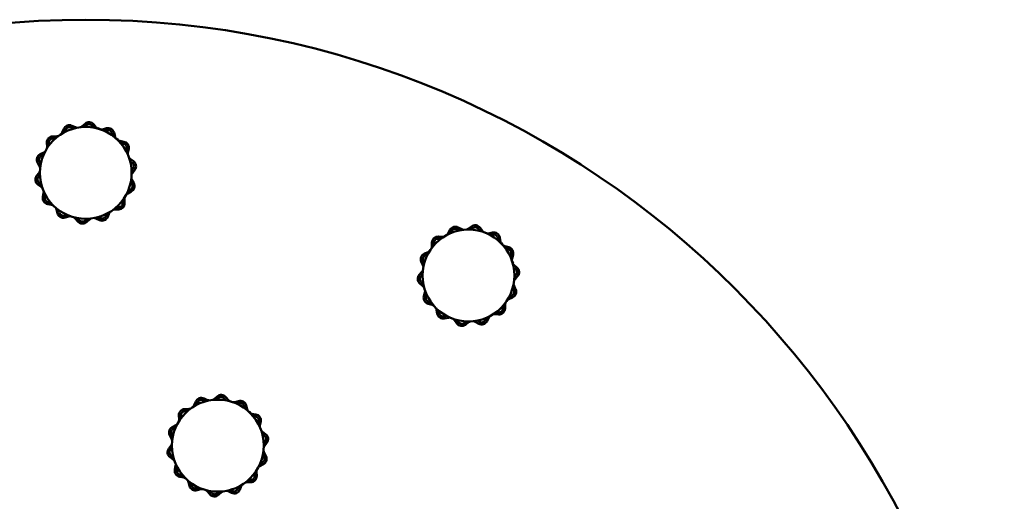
# Model space of a CAD drawing. Header units: millimetres. Extents: x 895 to 3556, y 117 to 2913.
# Tile 5 of 13: x 1312 to 1795, y 781 to 1017. Entities that reach past the tile are written whole.
import ezdxf

# ---------------------------------------------------------------- set-up
doc = ezdxf.new("R2010")
doc.units = ezdxf.units.MM
doc.header["$LTSCALE"] = 10
doc.layers.add('Widoczne (ISO)', color=7, linetype='Continuous', lineweight=50)

msp = doc.modelspace()

# ---------------------------------------------------------------- linework, layer by layer
at = {"layer": 'Widoczne (ISO)'}
for p, q in [((1338, 965.24), (1339.76, 964.45)), ((1342.97, 964.93), (1344.43, 966.21)), ((1345.09, 965.46), (1344.12, 964.61)), ((1348.77, 964.26), (1347.94, 965.25)), ((1348.7, 965.89), (1349.95, 964.41)), ((1328.64, 960.01), (1330.57, 960.07)), ((1333.25, 961.89), (1334.01, 963.68)), ((1334.93, 963.29), (1334.43, 962.1)), ((1338.76, 963.8), (1337.59, 964.33)), ((1350.62, 963.84), (1350.75, 964.06)), ((1350.77, 964.09), (1350.75, 964.06)), ((1350.77, 964.09), (1351.82, 963.49)), ((1353.05, 963.45), (1354.91, 963.97)), ((1355.18, 963.01), (1353.94, 962.66)), ((1357.98, 960.34), (1357.66, 961.58)), ((1358.63, 961.83), (1359.11, 959.96)), ((1325.81, 954.94), (1325.72, 956.87)), ((1326.72, 956.92), (1326.78, 955.63)), ((1329.95, 959.05), (1328.66, 959.01)), ((1359.75, 958.91), (1360.8, 958.3)), ((1360.79, 958.27), (1360.66, 958.05)), ((1360.79, 958.27), (1360.8, 958.3)), ((1361.49, 957.75), (1363.39, 957.41)), ((1363.22, 956.42), (1361.95, 956.65)), ((1322.47, 951.24), (1324.19, 952.13)), ((1324.07, 950.94), (1322.93, 950.35)), ((1364.57, 952.8), (1364.83, 954.06)), ((1365.81, 953.87), (1365.43, 951.97)), ((1322.13, 945.44), (1321.21, 947.14)), ((1322.09, 947.62), (1322.7, 946.49)), ((1322.78, 947.91), (1322.74, 947.91)), ((1322.74, 946.69), (1322.74, 947.91)), ((1322.78, 947.91), (1323.03, 947.91)), ((1367.6, 947.01), (1366.55, 947.76)), ((1366.61, 948.95), (1368.18, 947.82)), ((1320.72, 940.66), (1321.89, 942.21)), ((1322.3, 941.09), (1321.52, 940.06)), ((1367.25, 943.15), (1368.02, 944.18)), ((1368.82, 943.58), (1367.66, 942.03)), ((1322.93, 935.29), (1321.36, 936.42)), ((1321.95, 937.23), (1322.99, 936.48)), ((1322.74, 936.66), (1322.74, 937.54)), ((1367.46, 936.62), (1366.84, 937.75)), ((1367.41, 938.79), (1368.34, 937.09)), ((1323.74, 930.37), (1324.12, 932.27)), ((1324.97, 931.44), (1324.72, 930.18)), ((1367.07, 933), (1365.35, 932.11)), ((1365.47, 933.3), (1366.61, 933.89)), ((1328.06, 926.49), (1326.15, 926.83)), ((1326.33, 927.81), (1327.59, 927.59)), ((1360.66, 926.19), (1360.79, 925.97)), ((1362.82, 927.32), (1362.76, 928.61)), ((1363.73, 929.3), (1363.82, 927.37)), ((1330.92, 922.41), (1330.44, 924.28)), ((1331.56, 923.9), (1331.88, 922.66)), ((1334.36, 921.23), (1335.6, 921.57)), ((1354.61, 920.95), (1355.12, 922.14)), ((1356.29, 922.34), (1355.54, 920.56)), ((1360.91, 924.22), (1358.97, 924.17)), ((1359.59, 925.19), (1360.88, 925.22)), ((1360.8, 925.94), (1359.75, 925.33)), ((1360.8, 925.94), (1360.79, 925.97)), ((1336.49, 920.78), (1334.63, 920.26)), ((1340.84, 918.35), (1339.59, 919.83)), ((1340.78, 919.98), (1341.61, 918.99)), ((1344.46, 918.78), (1345.42, 919.63)), ((1346.57, 919.31), (1345.12, 918.03)), ((1351.54, 919), (1349.78, 919.79)), ((1350.78, 920.44), (1351.95, 919.91)), ((1351.82, 920.75), (1351.06, 920.31)), ((1522.26, 912.46), (1523.15, 914.18)), ((1524.04, 913.72), (1523.45, 912.58)), ((1527.9, 913.95), (1526.77, 914.56)), ((1527.25, 915.44), (1528.95, 914.52)), ((1532.18, 914.76), (1533.73, 915.93)), ((1534.33, 915.13), (1533.3, 914.36)), ((1537.91, 913.66), (1537.16, 914.7)), ((1537.97, 915.29), (1539.1, 913.72)), ((1542.12, 912.53), (1544.02, 912.91)), ((1544.22, 911.93), (1542.95, 911.68)), ((1514.33, 906.08), (1514.38, 908.01)), ((1515.38, 907.99), (1515.34, 906.7)), ((1515.48, 906.86), (1516.09, 907.91)), ((1516.12, 907.89), (1516.09, 907.91)), ((1516.12, 907.89), (1516.34, 907.77)), ((1518.76, 909.87), (1517.47, 909.93)), ((1517.52, 910.93), (1519.45, 910.84)), ((1546.8, 909.06), (1546.58, 910.32)), ((1547.56, 910.5), (1547.9, 908.6)), ((1548.2, 907.77), (1548.42, 907.89)), ((1548.45, 907.91), (1548.42, 907.89)), ((1548.45, 907.91), (1549.06, 906.86)), ((1510.72, 902.64), (1512.5, 903.4)), ((1512.29, 902.22), (1511.11, 901.72)), ((1550.11, 906.22), (1551.98, 905.73)), ((1551.73, 904.77), (1550.49, 905.09)), ((1552.82, 901.05), (1553.16, 902.29)), ((1554.13, 902.02), (1553.61, 900.16)), ((1509.94, 896.89), (1509.15, 898.65)), ((1510.06, 899.06), (1510.59, 897.89)), ((1510.46, 898.17), (1510.91, 898.93)), ((1553.64, 898.93), (1554.25, 897.88)), ((1554.21, 897.86), (1554, 897.73)), ((1554.21, 897.86), (1554.25, 897.88)), ((1508.18, 892.22), (1509.46, 893.68)), ((1509.78, 892.53), (1508.93, 891.56)), ((1555.4, 895.05), (1554.41, 895.87)), ((1554.56, 897.06), (1556.04, 895.81)), ((1509.98, 886.7), (1508.5, 887.95)), ((1509.14, 888.71), (1510.13, 887.88)), ((1554.76, 891.23), (1555.61, 892.19)), ((1556.36, 891.53), (1555.09, 890.08)), ((1510.42, 881.74), (1510.94, 883.6)), ((1511.73, 882.71), (1511.38, 881.47)), ((1554.48, 884.7), (1553.95, 885.87)), ((1554.6, 886.87), (1555.39, 885.11)), ((1514.43, 877.54), (1512.56, 878.02)), ((1512.81, 878.99), (1514.06, 878.67)), ((1553.83, 881.12), (1552.05, 880.36)), ((1552.25, 881.53), (1553.44, 882.04)), ((1516.98, 873.26), (1516.64, 875.16)), ((1517.74, 874.7), (1517.97, 873.43)), ((1545.79, 873.89), (1547.07, 873.83)), ((1549.17, 875.77), (1549.2, 877.06)), ((1550.22, 877.68), (1550.17, 875.75)), ((1520.33, 871.82), (1521.59, 872.08)), ((1522.42, 871.22), (1520.52, 870.84)), ((1526.57, 868.47), (1525.44, 870.04)), ((1526.63, 870.1), (1527.39, 869.05)), ((1527.7, 869.85), (1526.81, 869.85)), ((1530.21, 868.63), (1531.24, 869.4)), ((1532.36, 868.99), (1530.81, 867.83)), ((1537.3, 868.31), (1535.6, 869.24)), ((1536.64, 869.81), (1537.77, 869.19)), ((1538.07, 869.85), (1536.85, 869.85)), ((1538.07, 870.14), (1538.07, 869.89)), ((1538.07, 869.85), (1538.07, 869.89)), ((1540.5, 870.04), (1541.09, 871.18)), ((1542.28, 871.3), (1541.39, 869.58)), ((1547.02, 872.83), (1545.09, 872.92)), ((1397.96, 828.38), (1398.72, 830.16)), ((1399.64, 829.77), (1399.13, 828.58)), ((1403.47, 830.28), (1402.3, 830.81)), ((1402.71, 831.72), (1404.47, 830.93)), ((1407.68, 831.42), (1409.13, 832.69)), ((1409.79, 831.94), (1408.83, 831.09)), ((1413.47, 830.74), (1412.65, 831.73)), ((1413.41, 832.37), (1414.66, 830.89)), ((1415.33, 830.33), (1415.46, 830.54)), ((1415.48, 830.58), (1415.46, 830.54)), ((1415.48, 830.58), (1416.53, 829.97)), ((1417.76, 829.93), (1419.62, 830.45)), ((1393.34, 826.5), (1395.28, 826.55)), ((1394.66, 825.53), (1393.37, 825.5)), ((1419.89, 829.49), (1418.65, 829.15)), ((1422.69, 826.82), (1422.37, 828.06)), ((1423.33, 828.31), (1423.81, 826.44)), ((1424.46, 825.39), (1425.51, 824.78)), ((1390.52, 821.42), (1390.43, 823.35)), ((1391.43, 823.4), (1391.49, 822.12)), ((1425.49, 824.75), (1425.37, 824.53)), ((1425.49, 824.75), (1425.51, 824.78)), ((1426.19, 824.23), (1428.1, 823.89)), ((1427.92, 822.9), (1426.66, 823.13)), ((1429.28, 819.28), (1429.53, 820.54)), ((1430.51, 820.35), (1430.13, 818.45)), ((1387.18, 817.73), (1388.9, 818.61)), ((1388.78, 817.43), (1387.63, 816.84)), ((1431.32, 815.43), (1432.89, 814.3)), ((1386.83, 811.93), (1385.91, 813.63)), ((1386.79, 814.1), (1387.41, 812.97)), ((1387.49, 814.4), (1387.45, 814.4)), ((1387.45, 813.18), (1387.45, 814.4)), ((1387.49, 814.4), (1387.74, 814.4)), ((1432.3, 813.48), (1431.26, 814.24)), ((1431.95, 809.63), (1432.73, 810.66)), ((1385.43, 807.15), (1386.59, 808.69)), ((1387, 807.57), (1386.22, 806.54)), ((1433.53, 810.06), (1432.36, 808.51)), ((1387.63, 801.77), (1386.07, 802.91)), ((1386.65, 803.72), (1387.69, 802.96)), ((1387.45, 803.14), (1387.45, 804.03)), ((1432.16, 803.1), (1431.55, 804.23)), ((1432.12, 805.27), (1433.04, 803.57)), ((1388.44, 796.86), (1388.82, 798.75)), ((1389.67, 797.92), (1389.42, 796.66)), ((1431.78, 799.48), (1430.06, 798.59)), ((1430.17, 799.78), (1431.32, 800.37)), ((1392.76, 792.97), (1390.85, 793.31)), ((1391.03, 794.3), (1392.3, 794.07)), ((1424.3, 791.67), (1425.58, 791.7)), ((1425.51, 792.42), (1424.45, 791.81)), ((1425.36, 792.67), (1425.49, 792.45)), ((1425.51, 792.42), (1425.49, 792.45)), ((1427.53, 793.8), (1427.46, 795.09)), ((1428.43, 795.78), (1428.53, 793.85)), ((1395.62, 788.89), (1395.14, 790.76)), ((1396.27, 790.39), (1396.59, 789.14)), ((1399.06, 787.71), (1400.3, 788.06)), ((1401.19, 787.27), (1399.33, 786.75)), ((1405.54, 784.83), (1404.3, 786.31)), ((1405.48, 786.46), (1406.31, 785.47)), ((1416.25, 785.48), (1414.48, 786.27)), ((1415.48, 786.92), (1416.66, 786.39)), ((1416.53, 787.23), (1415.76, 786.79)), ((1419.32, 787.43), (1419.82, 788.62)), ((1420.99, 788.82), (1420.24, 787.04)), ((1425.61, 790.7), (1423.68, 790.65)), ((1409.16, 785.26), (1410.13, 786.11)), ((1411.27, 785.79), (1409.82, 784.51))]:
    msp.add_line(p, q, dxfattribs=at)
for centre, radius in [((1344.77, 567.12), 450), ((1344.77, 942.12), 22.5), ((1532.27, 891.88), 22.5), ((1409.48, 808.6), 22.5)]:
    msp.add_circle(centre, radius, dxfattribs=at)
for centre, radius, start, end in [((1336.77, 962.51), 3, 65.8114, 157.0457), ((1340.99, 967.19), 3, 295.6761, 311.3314), ((1346.41, 963.96), 3, 40.0972, 131.3314), ((1346.41, 963.96), 2, 40.0972, 131.3314), ((1328.72, 957.02), 3, 91.5257, 182.76), ((1330.49, 963.06), 3, 271.5257, 287.1811), ((1330.49, 963.06), 3, 321.3903, 337.0457), ((1336.77, 962.51), 2, 65.8114, 157.0457), ((1340.99, 967.19), 3, 245.8114, 261.4668), ((1352.24, 966.34), 3, 220.0972, 235.7525), ((1352.24, 966.34), 3, 269.9618, 285.6171), ((1355.72, 961.09), 3, 14.3829, 105.6171), ((1355.72, 961.09), 2, 14.3829, 105.6171), ((1362.01, 960.7), 3, 194.3829, 210.0382), ((1328.72, 957.02), 2, 91.5257, 182.76), ((1362.01, 960.7), 3, 244.2475, 259.9028), ((1362.87, 954.46), 2, 348.6686, 79.9028), ((1362.87, 954.46), 3, 348.6686, 79.9028), ((1323.84, 948.57), 3, 117.24, 208.4743), ((1323.84, 948.57), 2, 117.24, 208.4743), ((1322.82, 954.79), 3, 297.24, 312.8954), ((1322.82, 954.79), 3, 347.1046, 2.76), ((1368.37, 951.38), 3, 168.6686, 184.3239), ((1319.49, 944.01), 3, 12.8189, 28.4743), ((1368.37, 951.38), 3, 218.5332, 234.1886), ((1366.43, 945.38), 2, 322.9543, 54.1886), ((1366.43, 945.38), 3, 322.9543, 54.1886), ((1323.12, 938.86), 3, 142.9543, 234.1886), ((1319.49, 944.01), 3, 322.9543, 338.6097), ((1370.05, 940.22), 3, 142.9543, 158.6097), ((1323.12, 938.86), 2, 142.9543, 234.1886), ((1365.7, 935.66), 2, 297.24, 28.4743), ((1365.7, 935.66), 3, 297.24, 28.4743), ((1370.05, 940.22), 3, 192.8189, 208.4743), ((1321.17, 932.86), 3, 38.5332, 54.1886), ((1321.17, 932.86), 3, 348.6686, 4.3239), ((1366.73, 929.44), 3, 117.24, 132.8954), ((1326.68, 929.78), 3, 168.6686, 259.9028), ((1326.68, 929.78), 2, 168.6686, 259.9028), ((1327.53, 923.54), 3, 64.2475, 79.9028), ((1360.83, 927.22), 2, 271.5257, 2.76), ((1360.83, 927.22), 3, 271.5257, 2.76), ((1366.73, 929.44), 3, 167.1046, 182.76), ((1327.53, 923.54), 3, 14.3829, 30.0382), ((1333.82, 923.15), 3, 194.3829, 285.6171), ((1333.82, 923.15), 2, 194.3829, 285.6171), ((1359.05, 921.17), 3, 141.3903, 157.0457), ((1359.05, 921.17), 3, 91.5257, 107.1811), ((1337.3, 917.9), 3, 89.9618, 105.6171), ((1337.3, 917.9), 3, 40.0972, 55.7525), ((1343.14, 920.28), 3, 220.0972, 311.3314), ((1343.14, 920.28), 2, 220.0972, 311.3314), ((1348.55, 917.05), 3, 115.6761, 131.3314), ((1348.55, 917.05), 3, 65.8114, 81.4668), ((1352.77, 921.73), 3, 245.8114, 337.0457), ((1352.77, 921.73), 2, 245.8114, 337.0457), ((1535.54, 913.53), 3, 35.8114, 127.0457), ((1519.6, 913.83), 3, 317.1046, 332.76), ((1525.82, 912.81), 3, 61.5257, 152.76), ((1525.82, 912.81), 2, 61.5257, 152.76), ((1530.38, 917.16), 3, 241.5257, 257.1811), ((1530.38, 917.16), 3, 291.3903, 307.0457), ((1535.54, 913.53), 2, 35.8114, 127.0457), ((1541.53, 915.48), 3, 215.8114, 231.4668), ((1541.53, 915.48), 3, 265.6761, 281.3314), ((1544.61, 909.97), 3, 10.0972, 101.3314), ((1544.61, 909.97), 2, 10.0972, 101.3314), ((1517.38, 907.93), 3, 87.24, 178.4743), ((1517.38, 907.93), 2, 87.24, 178.4743), ((1519.6, 913.83), 3, 267.24, 282.8954), ((1550.85, 909.12), 3, 190.0972, 205.7525), ((1511.89, 899.88), 3, 112.9543, 204.1886), ((1511.33, 906.16), 3, 292.9543, 308.6097), ((1511.33, 906.16), 3, 342.8189, 358.4743), ((1550.85, 909.12), 3, 239.9618, 255.6171), ((1551.24, 902.83), 2, 344.3829, 75.6171), ((1551.24, 902.83), 3, 344.3829, 75.6171), ((1511.89, 899.88), 2, 112.9543, 204.1886), ((1556.5, 899.35), 3, 164.3829, 180.0382), ((1556.5, 899.35), 3, 214.2475, 229.9028), ((1507.2, 895.66), 3, 318.6686, 334.3239), ((1507.2, 895.66), 3, 8.5332, 24.1886), ((1554.11, 893.52), 2, 318.6686, 49.9028), ((1554.11, 893.52), 3, 318.6686, 49.9028), ((1510.43, 890.24), 3, 138.6686, 229.9028), ((1510.43, 890.24), 2, 138.6686, 229.9028), ((1557.34, 888.1), 3, 188.5332, 204.1886), ((1557.34, 888.1), 3, 138.6686, 154.3239), ((1508.05, 884.41), 3, 34.2475, 49.9028), ((1508.05, 884.41), 3, 344.3829, 0.0382), ((1552.66, 883.88), 2, 292.9543, 24.1886), ((1552.66, 883.88), 3, 292.9543, 24.1886), ((1513.31, 880.93), 3, 164.3829, 255.6171), ((1513.31, 880.93), 2, 164.3829, 255.6171), ((1553.22, 877.6), 3, 162.8189, 178.4743), ((1553.22, 877.6), 3, 112.9543, 128.6097), ((1513.69, 874.64), 3, 59.9618, 75.6171), ((1513.69, 874.64), 3, 10.0972, 25.7525), ((1519.93, 873.78), 3, 190.0972, 281.3314), ((1519.93, 873.78), 2, 190.0972, 281.3314), ((1547.17, 875.82), 3, 267.24, 358.4743), ((1547.17, 875.82), 2, 267.24, 358.4743), ((1523.01, 868.28), 3, 85.6761, 101.3314), ((1523.01, 868.28), 3, 35.8114, 51.4668), ((1529.01, 870.22), 3, 215.8114, 307.0457), ((1529.01, 870.22), 2, 215.8114, 307.0457), ((1534.17, 866.6), 3, 111.3903, 127.0457), ((1534.17, 866.6), 3, 61.5257, 77.1811), ((1538.73, 870.95), 3, 241.5257, 332.76), ((1538.73, 870.95), 2, 241.5257, 332.76), ((1544.95, 869.93), 3, 137.1046, 152.76), ((1544.95, 869.93), 3, 87.24, 102.8954), ((1401.48, 828.99), 3, 65.8061, 157.0404), ((1401.48, 828.99), 2, 65.8061, 157.0404), ((1405.7, 833.67), 3, 245.8061, 261.4615), ((1405.7, 833.67), 3, 295.6707, 311.3261), ((1411.12, 830.44), 3, 40.0918, 131.3261), ((1411.12, 830.44), 2, 40.0918, 131.3261), ((1416.95, 832.82), 3, 220.0918, 235.7472), ((1416.95, 832.82), 3, 269.9564, 285.6118), ((1420.43, 827.57), 3, 14.3775, 105.6118), ((1393.42, 823.5), 3, 91.5204, 182.7547), ((1393.42, 823.5), 2, 91.5204, 182.7547), ((1395.2, 829.55), 3, 271.5204, 287.1757), ((1395.2, 829.55), 3, 321.385, 337.0404), ((1420.43, 827.57), 2, 14.3775, 105.6118), ((1426.72, 827.18), 3, 194.3775, 210.0329), ((1387.52, 821.28), 3, 347.0993, 2.7547), ((1426.72, 827.18), 3, 244.2422, 259.8975), ((1427.57, 820.94), 2, 348.6632, 79.8975), ((1427.57, 820.94), 3, 348.6632, 79.8975), ((1388.55, 815.06), 3, 117.2347, 208.4689), ((1388.55, 815.06), 2, 117.2347, 208.4689), ((1387.52, 821.28), 3, 297.2347, 312.89), ((1433.07, 817.86), 3, 168.6632, 184.3186), ((1433.07, 817.86), 3, 218.5279, 234.1832), ((1384.2, 810.5), 3, 12.8136, 28.4689), ((1431.13, 811.86), 2, 322.949, 54.1832), ((1431.13, 811.86), 3, 322.949, 54.1832), ((1387.82, 805.34), 3, 142.949, 234.1832), ((1387.82, 805.34), 2, 142.949, 234.1832), ((1384.2, 810.5), 3, 322.949, 338.6043), ((1434.76, 806.7), 3, 192.8136, 208.4689), ((1434.76, 806.7), 3, 142.949, 158.6043), ((1385.88, 799.34), 3, 38.5279, 54.1832), ((1430.4, 802.14), 2, 297.2347, 28.4689), ((1430.4, 802.14), 3, 297.2347, 28.4689), ((1391.38, 796.27), 3, 168.6632, 259.8975), ((1385.88, 799.34), 3, 348.6632, 4.3186), ((1391.38, 796.27), 2, 168.6632, 259.8975), ((1431.43, 795.92), 3, 167.0993, 182.7547), ((1431.43, 795.92), 3, 117.2347, 132.89), ((1392.23, 790.02), 3, 64.2422, 79.8975), ((1392.23, 790.02), 3, 14.3775, 30.0329), ((1425.53, 793.7), 2, 271.5204, 2.7547), ((1425.53, 793.7), 3, 271.5204, 2.7547), ((1398.52, 789.64), 3, 194.3775, 285.6118), ((1398.52, 789.64), 2, 194.3775, 285.6118), ((1402, 784.38), 3, 89.9564, 105.6118), ((1402, 784.38), 3, 40.0918, 55.7472), ((1413.25, 783.53), 3, 115.6707, 131.3261), ((1413.25, 783.53), 3, 65.8061, 81.4615), ((1417.48, 788.21), 3, 245.8061, 337.0404), ((1417.48, 788.21), 2, 245.8061, 337.0404), ((1423.75, 787.65), 3, 141.385, 157.0404), ((1423.75, 787.65), 3, 91.5204, 107.1757), ((1407.84, 786.76), 3, 220.0918, 311.3261), ((1407.84, 786.76), 2, 220.0918, 311.3261)]:
    msp.add_arc(centre, radius, start, end, dxfattribs=at)

doc.saveas('drawing.dxf')
